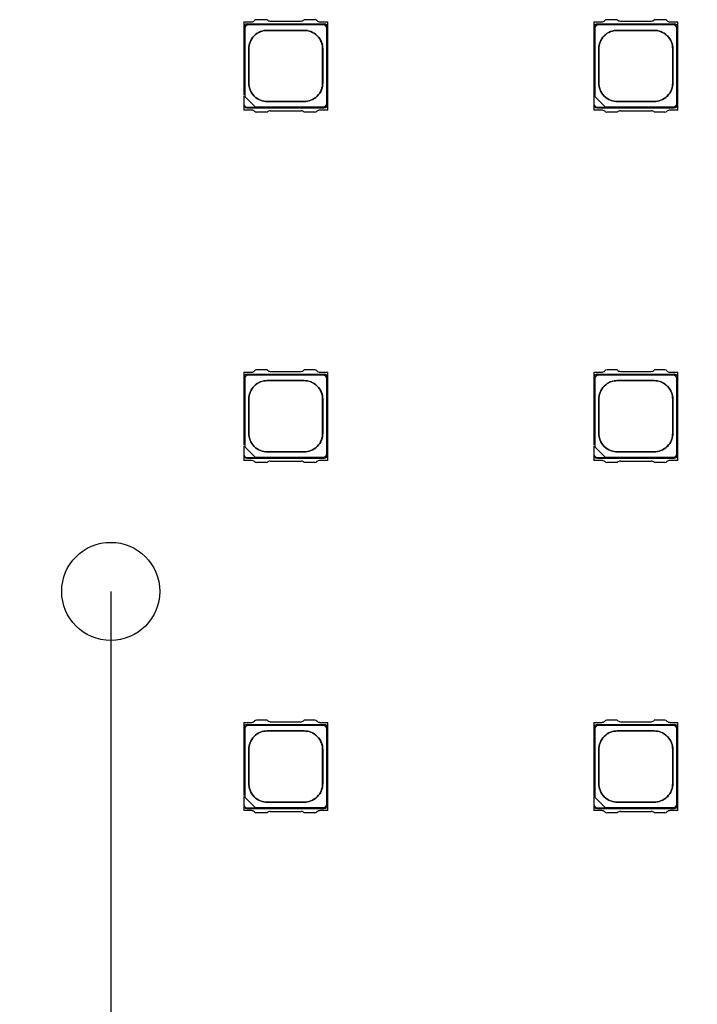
# Model space of a CAD drawing. Header units: millimetres. Extents: x 16 to 406, y 5 to 285.
# Tile 8 of 20: x 111 to 136, y 177 to 212. Entities that reach past the tile are written whole.
import ezdxf
from ezdxf.enums import TextEntityAlignment as Align

# ---------------------------------------------------------------- set-up
doc = ezdxf.new("R2010")
doc.units = ezdxf.units.MM
doc.layers.add('Default', color=7, linetype='Continuous')
doc.layers.add('RECLED_223X50MM_', color=7, linetype='Continuous')
doc.styles.add('SEACAD_Arial', font='arial.ttf')
doc.dimstyles.new('ISO', dxfattribs={"dimtxt": 3.5, "dimasz": 3.5, "dimexe": 1.75, "dimexo": 0, "dimgap": 0.875, "dimtad": 1, "dimtxsty": 'SEACAD_Arial', "dimblk1": '_SE_FILLED', "dimblk2": '_SE_FILLED', "dimsah": 1, "dimcen": 1.75, "dimadec": 0, "dimazin": 0, "dimtfac": 0.5, "dimtdec": 3, "dimtmove": 0, "dimatfit": 3, "dimfxl": 1, "dimarcsym": 0})

# ---------------------------------------------------------------- blocks, each defined once
blk = doc.blocks.new('SE')
at = {"layer": 'RECLED_223X50MM_', "color": 7, "linetype": 'Continuous'}
for p, q in [((119.326, 211.691), (119.326, 211.486)), ((119.326, 211.691), (119.608, 211.691)), ((119.456, 211.616), (122.196, 211.616)), ((122.161, 211.581), (119.491, 211.581)), ((120.164, 211.766), (119.787, 211.766)), ((120.276, 211.716), (121.376, 211.716)), ((121.866, 211.766), (121.488, 211.766)), ((122.044, 211.691), (122.326, 211.691)), ((122.326, 211.486), (122.326, 211.691)), ((131.826, 211.691), (131.826, 211.486)), ((131.826, 211.691), (132.108, 211.691)), ((131.956, 211.616), (134.696, 211.616)), ((134.661, 211.581), (131.991, 211.581)), ((132.664, 211.766), (132.287, 211.766)), ((132.776, 211.716), (133.876, 211.716)), ((134.366, 211.766), (133.988, 211.766)), ((134.544, 211.691), (134.826, 211.691)), ((134.826, 211.486), (134.826, 211.691)), ((119.326, 211.486), (119.326, 209.084)), ((119.361, 211.451), (119.361, 209.026)), ((122.291, 208.781), (122.291, 211.451)), ((122.326, 208.746), (122.326, 211.486)), ((131.826, 211.486), (131.826, 208.746)), ((131.861, 211.451), (131.861, 209.026)), ((134.791, 208.781), (134.791, 211.451)), ((134.826, 208.746), (134.826, 211.486)), ((119.326, 208.815), (119.326, 208.746)), ((119.326, 208.746), (119.326, 208.541)), ((119.361, 209.026), (119.34, 209.047)), ((119.736, 208.651), (119.361, 209.026)), ((122.326, 208.541), (122.326, 208.746)), ((131.826, 208.746), (131.826, 208.541)), ((131.861, 209.026), (131.84, 209.047)), ((132.236, 208.651), (131.861, 209.026)), ((134.826, 208.541), (134.826, 208.746)), ((119.608, 208.541), (119.326, 208.541)), ((119.455, 208.616), (122.2, 208.616)), ((119.736, 208.651), (122.161, 208.651)), ((119.757, 208.63), (119.736, 208.651)), ((120.164, 208.466), (119.787, 208.466)), ((120.276, 208.516), (121.376, 208.516)), ((121.866, 208.466), (121.488, 208.466)), ((122.326, 208.541), (122.044, 208.541)), ((132.108, 208.541), (131.826, 208.541)), ((131.955, 208.616), (134.7, 208.616)), ((132.236, 208.651), (134.661, 208.651)), ((132.257, 208.63), (132.236, 208.651)), ((132.664, 208.466), (132.287, 208.466)), ((132.776, 208.516), (133.876, 208.516)), ((134.366, 208.466), (133.988, 208.466)), ((134.826, 208.541), (134.544, 208.541)), ((120.164, 199.266), (119.787, 199.266)), ((120.276, 199.216), (121.376, 199.216)), ((121.866, 199.266), (121.488, 199.266)), ((132.664, 199.266), (132.287, 199.266)), ((132.776, 199.216), (133.876, 199.216)), ((134.366, 199.266), (133.988, 199.266)), ((119.326, 199.191), (119.326, 198.986)), ((119.326, 199.191), (119.608, 199.191)), ((119.326, 198.986), (119.326, 196.584)), ((119.361, 198.951), (119.361, 196.526)), ((119.456, 199.116), (122.196, 199.116)), ((122.161, 199.081), (119.491, 199.081)), ((122.044, 199.191), (122.326, 199.191)), ((122.291, 196.281), (122.291, 198.951)), ((122.326, 198.986), (122.326, 199.191)), ((122.326, 196.246), (122.326, 198.986)), ((131.826, 199.191), (131.826, 198.986)), ((131.826, 199.191), (132.108, 199.191)), ((131.826, 198.986), (131.826, 196.584)), ((131.861, 198.951), (131.861, 196.526)), ((131.956, 199.116), (134.696, 199.116)), ((134.661, 199.081), (131.991, 199.081)), ((134.544, 199.191), (134.826, 199.191)), ((134.791, 196.281), (134.791, 198.951)), ((134.826, 198.986), (134.826, 199.191)), ((134.826, 196.246), (134.826, 198.986)), ((119.361, 196.526), (119.34, 196.547)), ((119.736, 196.151), (119.361, 196.526)), ((131.861, 196.526), (131.84, 196.547)), ((132.236, 196.151), (131.861, 196.526)), ((119.326, 196.315), (119.326, 196.246)), ((119.326, 196.246), (119.326, 196.041)), ((119.455, 196.116), (122.2, 196.116)), ((119.736, 196.151), (122.161, 196.151)), ((119.757, 196.13), (119.736, 196.151)), ((122.326, 196.041), (122.326, 196.246)), ((131.826, 196.315), (131.826, 196.246)), ((131.826, 196.246), (131.826, 196.041)), ((131.955, 196.116), (134.7, 196.116)), ((132.236, 196.151), (134.661, 196.151)), ((132.257, 196.13), (132.236, 196.151)), ((134.826, 196.041), (134.826, 196.246)), ((119.608, 196.041), (119.326, 196.041)), ((120.164, 195.966), (119.787, 195.966)), ((120.276, 196.016), (121.376, 196.016)), ((121.866, 195.966), (121.488, 195.966)), ((122.326, 196.041), (122.044, 196.041)), ((132.108, 196.041), (131.826, 196.041)), ((132.664, 195.966), (132.287, 195.966)), ((132.776, 196.016), (133.876, 196.016)), ((134.366, 195.966), (133.988, 195.966)), ((134.826, 196.041), (134.544, 196.041)), ((119.326, 186.691), (119.326, 186.486)), ((119.326, 186.691), (119.608, 186.691)), ((119.456, 186.616), (122.196, 186.616)), ((122.161, 186.581), (119.491, 186.581)), ((120.164, 186.766), (119.787, 186.766)), ((120.276, 186.716), (121.376, 186.716)), ((121.866, 186.766), (121.488, 186.766)), ((122.044, 186.691), (122.326, 186.691)), ((122.326, 186.486), (122.326, 186.691)), ((131.826, 186.691), (131.826, 186.486)), ((131.826, 186.691), (132.108, 186.691)), ((131.956, 186.616), (134.696, 186.616)), ((134.661, 186.581), (131.991, 186.581)), ((132.664, 186.766), (132.287, 186.766)), ((132.776, 186.716), (133.876, 186.716)), ((134.366, 186.766), (133.988, 186.766)), ((134.544, 186.691), (134.826, 186.691)), ((134.826, 186.486), (134.826, 186.691)), ((119.326, 186.486), (119.326, 184.084)), ((119.361, 186.451), (119.361, 184.026)), ((122.291, 183.781), (122.291, 186.451)), ((122.326, 183.746), (122.326, 186.486)), ((131.826, 186.486), (131.826, 183.746)), ((131.861, 186.451), (131.861, 184.026)), ((134.791, 183.781), (134.791, 186.451)), ((134.826, 183.746), (134.826, 186.486)), ((119.326, 183.815), (119.326, 183.746)), ((119.361, 184.026), (119.34, 184.047)), ((119.736, 183.651), (119.361, 184.026)), ((131.861, 184.026), (131.84, 184.047)), ((132.236, 183.651), (131.861, 184.026)), ((119.326, 183.746), (119.326, 183.541)), ((119.608, 183.541), (119.326, 183.541)), ((119.455, 183.616), (122.2, 183.616)), ((119.736, 183.651), (122.161, 183.651)), ((119.757, 183.63), (119.736, 183.651)), ((120.164, 183.466), (119.787, 183.466)), ((120.276, 183.516), (121.376, 183.516)), ((121.866, 183.466), (121.488, 183.466)), ((122.326, 183.541), (122.044, 183.541)), ((122.326, 183.541), (122.326, 183.746)), ((131.826, 183.746), (131.826, 183.541)), ((132.108, 183.541), (131.826, 183.541)), ((131.955, 183.616), (134.7, 183.616)), ((132.236, 183.651), (134.661, 183.651)), ((132.257, 183.63), (132.236, 183.651)), ((132.664, 183.466), (132.287, 183.466)), ((132.776, 183.516), (133.876, 183.516)), ((134.366, 183.466), (133.988, 183.466)), ((134.826, 183.541), (134.544, 183.541)), ((134.826, 183.541), (134.826, 183.746))]:
    blk.add_line(p, q, dxfattribs=at)
blk.add_circle((114.576, 191.366), 1.75, dxfattribs=at)
for centre, radius, start, end in [((119.458, 211.484), 0.132, 91.0089, 178.9911), ((119.608, 211.841), 0.15, 270, 315.573), ((119.787, 211.666), 0.1, 90, 135.573), ((120.276, 211.866), 0.15, 221.8103, 270), ((121.376, 211.866), 0.15, 270, 318.1897), ((121.866, 211.666), 0.1, 44.427, 90), ((122.044, 211.841), 0.15, 224.427, 270), ((122.194, 211.484), 0.132, 1.0089, 88.9911), ((131.958, 211.484), 0.132, 91.0089, 178.9911), ((132.108, 211.841), 0.15, 270, 315.573), ((132.287, 211.666), 0.1, 90, 135.573), ((132.776, 211.866), 0.15, 221.8103, 270), ((133.876, 211.866), 0.15, 270, 318.1897), ((134.366, 211.666), 0.1, 44.427, 90), ((134.544, 211.841), 0.15, 224.427, 270), ((134.694, 211.484), 0.132, 1.0089, 88.9911), ((119.458, 208.748), 0.132, 181.0181, 268.5406), ((122.194, 208.748), 0.133, 272.729, 358.9646), ((131.958, 208.748), 0.132, 181.0181, 268.5406), ((134.694, 208.748), 0.133, 272.729, 358.9646), ((119.608, 208.391), 0.15, 44.427, 90), ((119.787, 208.566), 0.1, 224.427, 270), ((120.276, 208.366), 0.15, 90, 138.1897), ((121.376, 208.366), 0.15, 41.8103, 90), ((121.866, 208.566), 0.1, 270, 315.573), ((122.044, 208.391), 0.15, 90, 135.573), ((132.108, 208.391), 0.15, 44.427, 90), ((132.287, 208.566), 0.1, 224.427, 270), ((132.776, 208.366), 0.15, 90, 138.1897), ((133.876, 208.366), 0.15, 41.8103, 90), ((134.366, 208.566), 0.1, 270, 315.573), ((134.544, 208.391), 0.15, 90, 135.573), ((119.608, 199.341), 0.15, 270, 315.573), ((119.787, 199.166), 0.1, 90, 135.573), ((120.276, 199.366), 0.15, 221.8103, 270), ((121.376, 199.366), 0.15, 270, 318.1897), ((121.866, 199.166), 0.1, 44.427, 90), ((122.044, 199.341), 0.15, 224.427, 270), ((132.108, 199.341), 0.15, 270, 315.573), ((132.287, 199.166), 0.1, 90, 135.573), ((132.776, 199.366), 0.15, 221.8103, 270), ((133.876, 199.366), 0.15, 270, 318.1897), ((134.366, 199.166), 0.1, 44.427, 90), ((134.544, 199.341), 0.15, 224.427, 270), ((119.458, 198.984), 0.132, 91.0089, 178.9911), ((122.194, 198.984), 0.132, 1.0089, 88.9911), ((131.958, 198.984), 0.132, 91.0089, 178.9911), ((134.694, 198.984), 0.132, 1.0089, 88.9911), ((119.458, 196.248), 0.132, 181.0181, 268.5406), ((122.194, 196.248), 0.133, 272.729, 358.9646), ((131.958, 196.248), 0.132, 181.0181, 268.5406), ((134.694, 196.248), 0.133, 272.729, 358.9646), ((119.608, 195.891), 0.15, 44.427, 90), ((119.787, 196.066), 0.1, 224.427, 270), ((120.276, 195.866), 0.15, 90, 138.1897), ((121.376, 195.866), 0.15, 41.8103, 90), ((121.866, 196.066), 0.1, 270, 315.573), ((122.044, 195.891), 0.15, 90, 135.573), ((132.108, 195.891), 0.15, 44.427, 90), ((132.287, 196.066), 0.1, 224.427, 270), ((132.776, 195.866), 0.15, 90, 138.1897), ((133.876, 195.866), 0.15, 41.8103, 90), ((134.366, 196.066), 0.1, 270, 315.573), ((134.544, 195.891), 0.15, 90, 135.573), ((119.458, 186.484), 0.132, 91.0089, 178.9911), ((119.608, 186.841), 0.15, 270, 315.573), ((119.787, 186.666), 0.1, 90, 135.573), ((120.276, 186.866), 0.15, 221.8103, 270), ((121.376, 186.866), 0.15, 270, 318.1897), ((121.866, 186.666), 0.1, 44.427, 90), ((122.044, 186.841), 0.15, 224.427, 270), ((122.194, 186.484), 0.132, 1.0089, 88.9911), ((131.958, 186.484), 0.132, 91.0089, 178.9911), ((132.108, 186.841), 0.15, 270, 315.573), ((132.287, 186.666), 0.1, 90, 135.573), ((132.776, 186.866), 0.15, 221.8103, 270), ((133.876, 186.866), 0.15, 270, 318.1897), ((134.366, 186.666), 0.1, 44.427, 90), ((134.544, 186.841), 0.15, 224.427, 270), ((134.694, 186.484), 0.132, 1.0089, 88.9911), ((119.458, 183.748), 0.132, 181.0181, 268.5406), ((119.608, 183.391), 0.15, 44.427, 90), ((119.787, 183.566), 0.1, 224.427, 270), ((120.276, 183.366), 0.15, 90, 138.1897), ((121.376, 183.366), 0.15, 41.8103, 90), ((121.866, 183.566), 0.1, 270, 315.573), ((122.044, 183.391), 0.15, 90, 135.573), ((122.194, 183.748), 0.133, 272.729, 358.9646), ((131.958, 183.748), 0.132, 181.0181, 268.5406), ((132.108, 183.391), 0.15, 44.427, 90), ((132.287, 183.566), 0.1, 224.427, 270), ((132.776, 183.366), 0.15, 90, 138.1897), ((133.876, 183.366), 0.15, 41.8103, 90), ((134.366, 183.566), 0.1, 270, 315.573), ((134.544, 183.391), 0.15, 90, 135.573), ((134.694, 183.748), 0.133, 272.729, 358.9646)]:
    blk.add_arc(centre, radius, start, end, dxfattribs=at)
for points, degree, knots in [([(119.491, 211.581), (119.438, 211.581), (119.399, 211.543), (119.361, 211.505), (119.361, 211.451)], 2, [0, 0, 0, 0.5, 0.5, 1, 1, 1]), ([(122.291, 211.451), (122.291, 211.504), (122.253, 211.543), (122.215, 211.581), (122.161, 211.581)], 2, [0, 0, 0, 0.5, 0.5, 1, 1, 1]), ([(131.991, 211.581), (131.938, 211.581), (131.899, 211.543), (131.861, 211.505), (131.861, 211.451)], 2, [0, 0, 0, 0.5, 0.5, 1, 1, 1]), ([(134.791, 211.451), (134.791, 211.504), (134.753, 211.543), (134.715, 211.581), (134.661, 211.581)], 2, [0, 0, 0, 0.5, 0.5, 1, 1, 1]), ([(122.146, 209.506), (122.146, 209.619), (122.146, 209.826), (122.146, 210.116), (122.146, 210.406), (122.146, 210.613), (122.146, 210.801), (122.121, 210.965), (121.968, 211.208), (121.724, 211.361), (121.561, 211.386), (121.364, 211.386), (121.141, 211.386), (120.826, 211.386), (120.511, 211.386), (120.288, 211.386), (120.091, 211.386), (119.928, 211.361), (119.685, 211.208), (119.531, 210.965), (119.506, 210.801), (119.506, 210.613), (119.506, 210.406), (119.506, 210.116), (119.506, 209.826), (119.506, 209.619), (119.506, 209.431), (119.531, 209.267), (119.685, 209.024), (119.928, 208.871), (120.091, 208.846), (120.288, 208.846), (120.511, 208.846), (120.826, 208.846), (121.141, 208.846), (121.364, 208.846), (121.561, 208.846), (121.724, 208.871), (121.968, 209.024), (122.121, 209.267), (122.146, 209.431), (122.146, 209.506)], 3, [0, 0, 0, 0, 0.036742, 0.073484, 0.110226, 0.146967, 0.146967, 0.171271, 0.195574, 0.219877, 0.244181, 0.244181, 0.283832, 0.323484, 0.363135, 0.402787, 0.402787, 0.42709, 0.451393, 0.475697, 0.5, 0.5, 0.536742, 0.573484, 0.610226, 0.646967, 0.646967, 0.671271, 0.695574, 0.719877, 0.744181, 0.744181, 0.783832, 0.823484, 0.863135, 0.902787, 0.902787, 0.92709, 0.951393, 0.975697, 1, 1, 1, 1]), ([(122.145, 209.506), (122.145, 209.431), (122.12, 209.267), (121.967, 209.024), (121.724, 208.872), (121.561, 208.847), (121.365, 208.847), (121.141, 208.847), (120.826, 208.847), (120.511, 208.847), (120.288, 208.847), (120.091, 208.847), (119.928, 208.872), (119.685, 209.024), (119.533, 209.267), (119.507, 209.431), (119.507, 209.619), (119.507, 209.825), (119.507, 210.116), (119.507, 210.407), (119.507, 210.613), (119.507, 210.801), (119.533, 210.965), (119.685, 211.207), (119.928, 211.36), (120.091, 211.385), (120.288, 211.385), (120.511, 211.385), (120.826, 211.385), (121.141, 211.385), (121.365, 211.385), (121.561, 211.385), (121.724, 211.36), (121.967, 211.207), (122.12, 210.965), (122.145, 210.801), (122.145, 210.613), (122.145, 210.407), (122.145, 210.116), (122.145, 209.825), (122.145, 209.619), (122.145, 209.506)], 3, [0, 0, 0, 0, 0.024303, 0.048607, 0.07291, 0.097213, 0.097213, 0.136865, 0.176516, 0.216168, 0.255819, 0.255819, 0.280123, 0.304426, 0.328729, 0.353033, 0.353033, 0.389774, 0.426516, 0.463258, 0.5, 0.5, 0.524303, 0.548607, 0.57291, 0.597213, 0.597213, 0.636865, 0.676516, 0.716168, 0.755819, 0.755819, 0.780123, 0.804426, 0.828729, 0.853033, 0.853033, 0.889774, 0.926516, 0.963258, 1, 1, 1, 1]), ([(134.646, 209.506), (134.646, 209.619), (134.646, 209.826), (134.646, 210.116), (134.646, 210.406), (134.646, 210.613), (134.646, 210.801), (134.621, 210.965), (134.468, 211.208), (134.224, 211.361), (134.061, 211.386), (133.864, 211.386), (133.641, 211.386), (133.326, 211.386), (133.011, 211.386), (132.788, 211.386), (132.591, 211.386), (132.428, 211.361), (132.185, 211.208), (132.031, 210.965), (132.006, 210.801), (132.006, 210.613), (132.006, 210.406), (132.006, 210.116), (132.006, 209.826), (132.006, 209.619), (132.006, 209.431), (132.031, 209.267), (132.185, 209.024), (132.428, 208.871), (132.591, 208.846), (132.788, 208.846), (133.011, 208.846), (133.326, 208.846), (133.641, 208.846), (133.864, 208.846), (134.061, 208.846), (134.224, 208.871), (134.468, 209.024), (134.621, 209.267), (134.646, 209.431), (134.646, 209.506)], 3, [0, 0, 0, 0, 0.036742, 0.073484, 0.110226, 0.146967, 0.146967, 0.171271, 0.195574, 0.219877, 0.244181, 0.244181, 0.283832, 0.323484, 0.363135, 0.402787, 0.402787, 0.42709, 0.451393, 0.475697, 0.5, 0.5, 0.536742, 0.573484, 0.610226, 0.646967, 0.646967, 0.671271, 0.695574, 0.719877, 0.744181, 0.744181, 0.783832, 0.823484, 0.863135, 0.902787, 0.902787, 0.92709, 0.951393, 0.975697, 1, 1, 1, 1]), ([(134.645, 209.506), (134.645, 209.431), (134.62, 209.267), (134.467, 209.024), (134.224, 208.872), (134.061, 208.847), (133.865, 208.847), (133.641, 208.847), (133.326, 208.847), (133.011, 208.847), (132.788, 208.847), (132.591, 208.847), (132.428, 208.872), (132.185, 209.024), (132.033, 209.267), (132.007, 209.431), (132.007, 209.619), (132.007, 209.825), (132.007, 210.116), (132.007, 210.407), (132.007, 210.613), (132.007, 210.801), (132.033, 210.965), (132.185, 211.207), (132.428, 211.36), (132.591, 211.385), (132.788, 211.385), (133.011, 211.385), (133.326, 211.385), (133.641, 211.385), (133.865, 211.385), (134.061, 211.385), (134.224, 211.36), (134.467, 211.207), (134.62, 210.965), (134.645, 210.801), (134.645, 210.613), (134.645, 210.407), (134.645, 210.116), (134.645, 209.825), (134.645, 209.619), (134.645, 209.506)], 3, [0, 0, 0, 0, 0.024303, 0.048607, 0.07291, 0.097213, 0.097213, 0.136865, 0.176516, 0.216168, 0.255819, 0.255819, 0.280123, 0.304426, 0.328729, 0.353033, 0.353033, 0.389774, 0.426516, 0.463258, 0.5, 0.5, 0.524303, 0.548607, 0.57291, 0.597213, 0.597213, 0.636865, 0.676516, 0.716168, 0.755819, 0.755819, 0.780123, 0.804426, 0.828729, 0.853033, 0.853033, 0.889774, 0.926516, 0.963258, 1, 1, 1, 1]), ([(119.757, 208.63), (119.715, 208.63), (119.672, 208.63), (119.569, 208.63), (119.508, 208.621), (119.388, 208.642), (119.34, 208.699), (119.34, 208.76), (119.34, 208.856), (119.34, 208.951), (119.34, 209.047)], 3, [0, 0, 0, 0, 0.163329, 0.163329, 0.397391, 0.397391, 0.631454, 0.631454, 0.631454, 1, 1, 1, 1]), ([(122.161, 208.651), (122.215, 208.651), (122.253, 208.689), (122.291, 208.727), (122.291, 208.781)], 2, [0, 0, 0, 0.5, 0.5, 1, 1, 1]), ([(132.257, 208.63), (132.215, 208.63), (132.172, 208.63), (132.069, 208.63), (132.008, 208.621), (131.888, 208.642), (131.84, 208.699), (131.84, 208.76), (131.84, 208.856), (131.84, 208.951), (131.84, 209.047)], 3, [0, 0, 0, 0, 0.163329, 0.163329, 0.397391, 0.397391, 0.631454, 0.631454, 0.631454, 1, 1, 1, 1]), ([(134.661, 208.651), (134.715, 208.651), (134.753, 208.689), (134.791, 208.727), (134.791, 208.781)], 2, [0, 0, 0, 0.5, 0.5, 1, 1, 1]), ([(119.491, 199.081), (119.438, 199.081), (119.399, 199.043), (119.361, 199.005), (119.361, 198.951)], 2, [0, 0, 0, 0.5, 0.5, 1, 1, 1]), ([(122.146, 197.006), (122.146, 197.119), (122.146, 197.326), (122.146, 197.616), (122.146, 197.906), (122.146, 198.113), (122.146, 198.301), (122.121, 198.465), (121.968, 198.708), (121.724, 198.861), (121.561, 198.886), (121.364, 198.886), (121.141, 198.886), (120.826, 198.886), (120.511, 198.886), (120.288, 198.886), (120.091, 198.886), (119.928, 198.861), (119.685, 198.708), (119.531, 198.465), (119.506, 198.301), (119.506, 198.113), (119.506, 197.906), (119.506, 197.616), (119.506, 197.326), (119.506, 197.119), (119.506, 196.931), (119.531, 196.767), (119.685, 196.524), (119.928, 196.371), (120.091, 196.346), (120.288, 196.346), (120.511, 196.346), (120.826, 196.346), (121.141, 196.346), (121.364, 196.346), (121.561, 196.346), (121.724, 196.371), (121.968, 196.524), (122.121, 196.767), (122.146, 196.931), (122.146, 197.006)], 3, [0, 0, 0, 0, 0.036742, 0.073484, 0.110226, 0.146967, 0.146967, 0.171271, 0.195574, 0.219877, 0.244181, 0.244181, 0.283832, 0.323484, 0.363135, 0.402787, 0.402787, 0.42709, 0.451393, 0.475697, 0.5, 0.5, 0.536742, 0.573484, 0.610226, 0.646967, 0.646967, 0.671271, 0.695574, 0.719877, 0.744181, 0.744181, 0.783832, 0.823484, 0.863135, 0.902787, 0.902787, 0.92709, 0.951393, 0.975697, 1, 1, 1, 1]), ([(122.145, 197.006), (122.145, 196.931), (122.12, 196.767), (121.967, 196.524), (121.724, 196.372), (121.561, 196.347), (121.365, 196.347), (121.141, 196.347), (120.826, 196.347), (120.511, 196.347), (120.288, 196.347), (120.091, 196.347), (119.928, 196.372), (119.685, 196.524), (119.533, 196.767), (119.507, 196.931), (119.507, 197.119), (119.507, 197.325), (119.507, 197.616), (119.507, 197.907), (119.507, 198.113), (119.507, 198.301), (119.533, 198.465), (119.685, 198.707), (119.928, 198.86), (120.091, 198.885), (120.288, 198.885), (120.511, 198.885), (120.826, 198.885), (121.141, 198.885), (121.365, 198.885), (121.561, 198.885), (121.724, 198.86), (121.967, 198.707), (122.12, 198.465), (122.145, 198.301), (122.145, 198.113), (122.145, 197.907), (122.145, 197.616), (122.145, 197.325), (122.145, 197.119), (122.145, 197.006)], 3, [0, 0, 0, 0, 0.024303, 0.048607, 0.07291, 0.097213, 0.097213, 0.136865, 0.176516, 0.216168, 0.255819, 0.255819, 0.280123, 0.304426, 0.328729, 0.353033, 0.353033, 0.389774, 0.426516, 0.463258, 0.5, 0.5, 0.524303, 0.548607, 0.57291, 0.597213, 0.597213, 0.636865, 0.676516, 0.716168, 0.755819, 0.755819, 0.780123, 0.804426, 0.828729, 0.853033, 0.853033, 0.889774, 0.926516, 0.963258, 1, 1, 1, 1]), ([(122.291, 198.951), (122.291, 199.004), (122.253, 199.043), (122.215, 199.081), (122.161, 199.081)], 2, [0, 0, 0, 0.5, 0.5, 1, 1, 1]), ([(131.991, 199.081), (131.938, 199.081), (131.899, 199.043), (131.861, 199.005), (131.861, 198.951)], 2, [0, 0, 0, 0.5, 0.5, 1, 1, 1]), ([(134.646, 197.006), (134.646, 197.119), (134.646, 197.326), (134.646, 197.616), (134.646, 197.906), (134.646, 198.113), (134.646, 198.301), (134.621, 198.465), (134.468, 198.708), (134.224, 198.861), (134.061, 198.886), (133.864, 198.886), (133.641, 198.886), (133.326, 198.886), (133.011, 198.886), (132.788, 198.886), (132.591, 198.886), (132.428, 198.861), (132.185, 198.708), (132.031, 198.465), (132.006, 198.301), (132.006, 198.113), (132.006, 197.906), (132.006, 197.616), (132.006, 197.326), (132.006, 197.119), (132.006, 196.931), (132.031, 196.767), (132.185, 196.524), (132.428, 196.371), (132.591, 196.346), (132.788, 196.346), (133.011, 196.346), (133.326, 196.346), (133.641, 196.346), (133.864, 196.346), (134.061, 196.346), (134.224, 196.371), (134.468, 196.524), (134.621, 196.767), (134.646, 196.931), (134.646, 197.006)], 3, [0, 0, 0, 0, 0.036742, 0.073484, 0.110226, 0.146967, 0.146967, 0.171271, 0.195574, 0.219877, 0.244181, 0.244181, 0.283832, 0.323484, 0.363135, 0.402787, 0.402787, 0.42709, 0.451393, 0.475697, 0.5, 0.5, 0.536742, 0.573484, 0.610226, 0.646967, 0.646967, 0.671271, 0.695574, 0.719877, 0.744181, 0.744181, 0.783832, 0.823484, 0.863135, 0.902787, 0.902787, 0.92709, 0.951393, 0.975697, 1, 1, 1, 1]), ([(134.645, 197.006), (134.645, 196.931), (134.62, 196.767), (134.467, 196.524), (134.224, 196.372), (134.061, 196.347), (133.865, 196.347), (133.641, 196.347), (133.326, 196.347), (133.011, 196.347), (132.788, 196.347), (132.591, 196.347), (132.428, 196.372), (132.185, 196.524), (132.033, 196.767), (132.007, 196.931), (132.007, 197.119), (132.007, 197.325), (132.007, 197.616), (132.007, 197.907), (132.007, 198.113), (132.007, 198.301), (132.033, 198.465), (132.185, 198.707), (132.428, 198.86), (132.591, 198.885), (132.788, 198.885), (133.011, 198.885), (133.326, 198.885), (133.641, 198.885), (133.865, 198.885), (134.061, 198.885), (134.224, 198.86), (134.467, 198.707), (134.62, 198.465), (134.645, 198.301), (134.645, 198.113), (134.645, 197.907), (134.645, 197.616), (134.645, 197.325), (134.645, 197.119), (134.645, 197.006)], 3, [0, 0, 0, 0, 0.024303, 0.048607, 0.07291, 0.097213, 0.097213, 0.136865, 0.176516, 0.216168, 0.255819, 0.255819, 0.280123, 0.304426, 0.328729, 0.353033, 0.353033, 0.389774, 0.426516, 0.463258, 0.5, 0.5, 0.524303, 0.548607, 0.57291, 0.597213, 0.597213, 0.636865, 0.676516, 0.716168, 0.755819, 0.755819, 0.780123, 0.804426, 0.828729, 0.853033, 0.853033, 0.889774, 0.926516, 0.963258, 1, 1, 1, 1]), ([(134.791, 198.951), (134.791, 199.004), (134.753, 199.043), (134.715, 199.081), (134.661, 199.081)], 2, [0, 0, 0, 0.5, 0.5, 1, 1, 1]), ([(119.757, 196.13), (119.715, 196.13), (119.672, 196.13), (119.569, 196.13), (119.508, 196.121), (119.388, 196.142), (119.34, 196.199), (119.34, 196.26), (119.34, 196.356), (119.34, 196.451), (119.34, 196.547)], 3, [0, 0, 0, 0, 0.163329, 0.163329, 0.397391, 0.397391, 0.631454, 0.631454, 0.631454, 1, 1, 1, 1]), ([(132.257, 196.13), (132.215, 196.13), (132.172, 196.13), (132.069, 196.13), (132.008, 196.121), (131.888, 196.142), (131.84, 196.199), (131.84, 196.26), (131.84, 196.356), (131.84, 196.451), (131.84, 196.547)], 3, [0, 0, 0, 0, 0.163329, 0.163329, 0.397391, 0.397391, 0.631454, 0.631454, 0.631454, 1, 1, 1, 1]), ([(122.161, 196.151), (122.215, 196.151), (122.253, 196.189), (122.291, 196.227), (122.291, 196.281)], 2, [0, 0, 0, 0.5, 0.5, 1, 1, 1]), ([(134.661, 196.151), (134.715, 196.151), (134.753, 196.189), (134.791, 196.227), (134.791, 196.281)], 2, [0, 0, 0, 0.5, 0.5, 1, 1, 1]), ([(119.491, 186.581), (119.438, 186.581), (119.399, 186.543), (119.361, 186.505), (119.361, 186.451)], 2, [0, 0, 0, 0.5, 0.5, 1, 1, 1]), ([(122.291, 186.451), (122.291, 186.504), (122.253, 186.543), (122.215, 186.581), (122.161, 186.581)], 2, [0, 0, 0, 0.5, 0.5, 1, 1, 1]), ([(131.991, 186.581), (131.938, 186.581), (131.899, 186.543), (131.861, 186.505), (131.861, 186.451)], 2, [0, 0, 0, 0.5, 0.5, 1, 1, 1]), ([(134.791, 186.451), (134.791, 186.504), (134.753, 186.543), (134.715, 186.581), (134.661, 186.581)], 2, [0, 0, 0, 0.5, 0.5, 1, 1, 1]), ([(122.146, 184.506), (122.146, 184.619), (122.146, 184.826), (122.146, 185.116), (122.146, 185.406), (122.146, 185.613), (122.146, 185.801), (122.121, 185.965), (121.968, 186.208), (121.724, 186.361), (121.561, 186.386), (121.364, 186.386), (121.141, 186.386), (120.826, 186.386), (120.511, 186.386), (120.288, 186.386), (120.091, 186.386), (119.928, 186.361), (119.685, 186.208), (119.531, 185.965), (119.506, 185.801), (119.506, 185.613), (119.506, 185.406), (119.506, 185.116), (119.506, 184.826), (119.506, 184.619), (119.506, 184.431), (119.531, 184.267), (119.685, 184.024), (119.928, 183.871), (120.091, 183.846), (120.288, 183.846), (120.511, 183.846), (120.826, 183.846), (121.141, 183.846), (121.364, 183.846), (121.561, 183.846), (121.724, 183.871), (121.968, 184.024), (122.121, 184.267), (122.146, 184.431), (122.146, 184.506)], 3, [0, 0, 0, 0, 0.036742, 0.073484, 0.110226, 0.146967, 0.146967, 0.171271, 0.195574, 0.219877, 0.244181, 0.244181, 0.283832, 0.323484, 0.363135, 0.402787, 0.402787, 0.42709, 0.451393, 0.475697, 0.5, 0.5, 0.536742, 0.573484, 0.610226, 0.646967, 0.646967, 0.671271, 0.695574, 0.719877, 0.744181, 0.744181, 0.783832, 0.823484, 0.863135, 0.902787, 0.902787, 0.92709, 0.951393, 0.975697, 1, 1, 1, 1]), ([(122.145, 184.506), (122.145, 184.431), (122.12, 184.267), (121.967, 184.024), (121.724, 183.872), (121.561, 183.847), (121.365, 183.847), (121.141, 183.847), (120.826, 183.847), (120.511, 183.847), (120.288, 183.847), (120.091, 183.847), (119.928, 183.872), (119.685, 184.024), (119.533, 184.267), (119.507, 184.431), (119.507, 184.619), (119.507, 184.825), (119.507, 185.116), (119.507, 185.407), (119.507, 185.613), (119.507, 185.801), (119.533, 185.965), (119.685, 186.207), (119.928, 186.36), (120.091, 186.385), (120.288, 186.385), (120.511, 186.385), (120.826, 186.385), (121.141, 186.385), (121.365, 186.385), (121.561, 186.385), (121.724, 186.36), (121.967, 186.207), (122.12, 185.965), (122.145, 185.801), (122.145, 185.613), (122.145, 185.407), (122.145, 185.116), (122.145, 184.825), (122.145, 184.619), (122.145, 184.506)], 3, [0, 0, 0, 0, 0.024303, 0.048607, 0.07291, 0.097213, 0.097213, 0.136865, 0.176516, 0.216168, 0.255819, 0.255819, 0.280123, 0.304426, 0.328729, 0.353033, 0.353033, 0.389774, 0.426516, 0.463258, 0.5, 0.5, 0.524303, 0.548607, 0.57291, 0.597213, 0.597213, 0.636865, 0.676516, 0.716168, 0.755819, 0.755819, 0.780123, 0.804426, 0.828729, 0.853033, 0.853033, 0.889774, 0.926516, 0.963258, 1, 1, 1, 1]), ([(134.646, 184.506), (134.646, 184.619), (134.646, 184.826), (134.646, 185.116), (134.646, 185.406), (134.646, 185.613), (134.646, 185.801), (134.621, 185.965), (134.468, 186.208), (134.224, 186.361), (134.061, 186.386), (133.864, 186.386), (133.641, 186.386), (133.326, 186.386), (133.011, 186.386), (132.788, 186.386), (132.591, 186.386), (132.428, 186.361), (132.185, 186.208), (132.031, 185.965), (132.006, 185.801), (132.006, 185.613), (132.006, 185.406), (132.006, 185.116), (132.006, 184.826), (132.006, 184.619), (132.006, 184.431), (132.031, 184.267), (132.185, 184.024), (132.428, 183.871), (132.591, 183.846), (132.788, 183.846), (133.011, 183.846), (133.326, 183.846), (133.641, 183.846), (133.864, 183.846), (134.061, 183.846), (134.224, 183.871), (134.468, 184.024), (134.621, 184.267), (134.646, 184.431), (134.646, 184.506)], 3, [0, 0, 0, 0, 0.036742, 0.073484, 0.110226, 0.146967, 0.146967, 0.171271, 0.195574, 0.219877, 0.244181, 0.244181, 0.283832, 0.323484, 0.363135, 0.402787, 0.402787, 0.42709, 0.451393, 0.475697, 0.5, 0.5, 0.536742, 0.573484, 0.610226, 0.646967, 0.646967, 0.671271, 0.695574, 0.719877, 0.744181, 0.744181, 0.783832, 0.823484, 0.863135, 0.902787, 0.902787, 0.92709, 0.951393, 0.975697, 1, 1, 1, 1]), ([(134.645, 184.506), (134.645, 184.431), (134.62, 184.267), (134.467, 184.024), (134.224, 183.872), (134.061, 183.847), (133.865, 183.847), (133.641, 183.847), (133.326, 183.847), (133.011, 183.847), (132.788, 183.847), (132.591, 183.847), (132.428, 183.872), (132.185, 184.024), (132.033, 184.267), (132.007, 184.431), (132.007, 184.619), (132.007, 184.825), (132.007, 185.116), (132.007, 185.407), (132.007, 185.613), (132.007, 185.801), (132.033, 185.965), (132.185, 186.207), (132.428, 186.36), (132.591, 186.385), (132.788, 186.385), (133.011, 186.385), (133.326, 186.385), (133.641, 186.385), (133.865, 186.385), (134.061, 186.385), (134.224, 186.36), (134.467, 186.207), (134.62, 185.965), (134.645, 185.801), (134.645, 185.613), (134.645, 185.407), (134.645, 185.116), (134.645, 184.825), (134.645, 184.619), (134.645, 184.506)], 3, [0, 0, 0, 0, 0.024303, 0.048607, 0.07291, 0.097213, 0.097213, 0.136865, 0.176516, 0.216168, 0.255819, 0.255819, 0.280123, 0.304426, 0.328729, 0.353033, 0.353033, 0.389774, 0.426516, 0.463258, 0.5, 0.5, 0.524303, 0.548607, 0.57291, 0.597213, 0.597213, 0.636865, 0.676516, 0.716168, 0.755819, 0.755819, 0.780123, 0.804426, 0.828729, 0.853033, 0.853033, 0.889774, 0.926516, 0.963258, 1, 1, 1, 1]), ([(119.757, 183.63), (119.715, 183.63), (119.672, 183.63), (119.569, 183.63), (119.508, 183.621), (119.388, 183.642), (119.34, 183.699), (119.34, 183.76), (119.34, 183.856), (119.34, 183.951), (119.34, 184.047)], 3, [0, 0, 0, 0, 0.163329, 0.163329, 0.397391, 0.397391, 0.631454, 0.631454, 0.631454, 1, 1, 1, 1]), ([(122.161, 183.651), (122.215, 183.651), (122.253, 183.689), (122.291, 183.727), (122.291, 183.781)], 2, [0, 0, 0, 0.5, 0.5, 1, 1, 1]), ([(132.257, 183.63), (132.215, 183.63), (132.172, 183.63), (132.069, 183.63), (132.008, 183.621), (131.888, 183.642), (131.84, 183.699), (131.84, 183.76), (131.84, 183.856), (131.84, 183.951), (131.84, 184.047)], 3, [0, 0, 0, 0, 0.163329, 0.163329, 0.397391, 0.397391, 0.631454, 0.631454, 0.631454, 1, 1, 1, 1]), ([(134.661, 183.651), (134.715, 183.651), (134.753, 183.689), (134.791, 183.727), (134.791, 183.781)], 2, [0, 0, 0, 0.5, 0.5, 1, 1, 1])]:
    blk.add_open_spline(points, degree=degree, knots=knots, dxfattribs=at)
blk = doc.blocks.new('DMBLK2')
at = {"layer": 'Default', "linetype": 'Continuous'}
for points in [[(72.776, 153.163), (72.776, 154.329), (69.276, 153.746)], [(111.076, 153.163), (114.576, 153.746), (111.076, 154.329)]]:
    blk.add_hatch(color=7, dxfattribs=at).paths.add_polyline_path(points)
at = {"layer": 'Default', "color": 7, "linetype": 'Continuous'}
for p, q in [((114.576, 191.366), (114.576, 151.996)), ((69.276, 166.616), (69.276, 151.996)), ((69.276, 153.746), (114.576, 153.746))]:
    blk.add_line(p, q, dxfattribs=at)
at = {"layer": 'Default', "color": 7, "linetype": 'Continuous', "style": 'SEACAD_Arial'}
blk.add_text('45,3', height=3.5, dxfattribs=at).set_placement((87.133, 158.121), align=Align.TOP_LEFT)
blk = doc.blocks.new('_SE_FILLED')
at = {"color": 0}
blk.add_line((0, 0), (-1, 0), dxfattribs=at)
blk.add_solid([(0, 0), (-1, -0.1665), (-1, 0.1665), (0, 0)], dxfattribs=at)
blk = doc.blocks.new('DMBLK3')
at = {"layer": 'Default', "linetype": 'Continuous'}
for points in [[(118.076, 153.163), (118.076, 154.329), (114.576, 153.746)], [(161.876, 153.163), (165.376, 153.746), (161.876, 154.329)]]:
    blk.add_hatch(color=7, dxfattribs=at).paths.add_polyline_path(points)
at = {"layer": 'Default', "color": 7, "linetype": 'Continuous'}
for p, q in [((114.576, 191.366), (114.576, 151.996)), ((165.376, 191.366), (165.376, 151.996)), ((114.576, 153.746), (165.376, 153.746))]:
    blk.add_line(p, q, dxfattribs=at)
at = {"layer": 'Default', "color": 7, "linetype": 'Continuous', "style": 'SEACAD_Arial'}
blk.add_text('50,8', height=3.5, dxfattribs=at).set_placement((135.183, 158.121), align=Align.TOP_LEFT)

msp = doc.modelspace()

# ---------------------------------------------------------------- block references
at = {"layer": 'Default'}
msp.add_blockref('SE', (0, 0), dxfattribs=at)

# ---------------------------------------------------------------- dimensions: what is measured, and where the dimension line sits
at = {"layer": 'Default', "color": 7, "linetype": 'Continuous'}
dim = msp.add_linear_dim(base=(114.576, 153.746), p1=(69.276, 166.616), p2=(114.576, 191.366), text='\\A1;<>', dimstyle='ISO', dxfattribs=at)
dim.commit()
dim.dimension.update_dxf_attribs({"geometry": 'DMBLK2', "text_midpoint": (91.926, 153.746), "dimtype": 160})
dim = msp.add_linear_dim(base=(114.576, 153.746), p1=(114.576, 191.366), p2=(165.376, 191.366), angle=0, text='\\A1;<>', dimstyle='ISO', dxfattribs=at)
dim.commit()
dim.dimension.update_dxf_attribs({"geometry": 'DMBLK3', "text_midpoint": (139.976, 153.746), "dimtype": 161})

doc.saveas('drawing.dxf')
